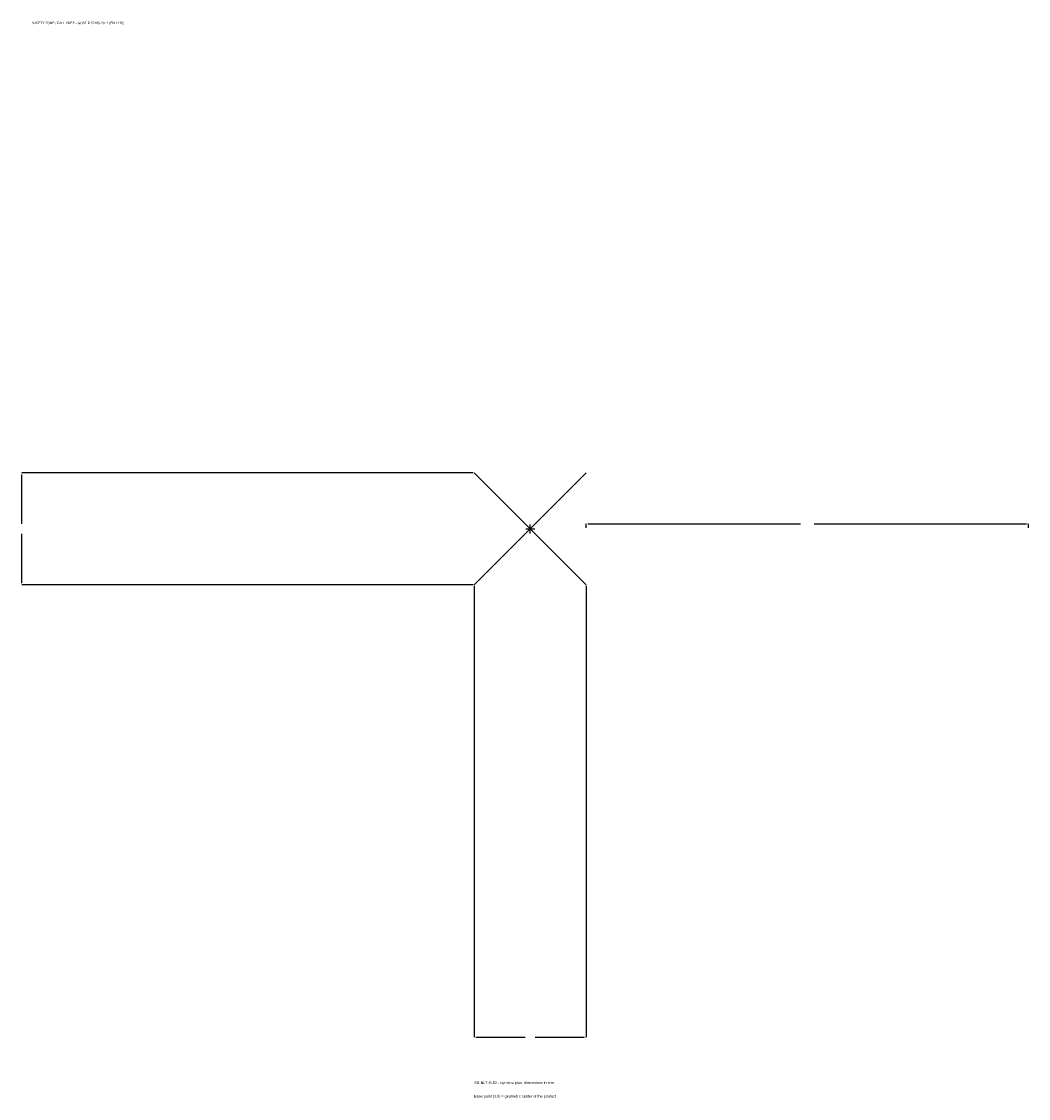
# Model space of a CAD drawing. Extents: x -1725 to 1690, y -1933 to 1722.
import ezdxf

# ---------------------------------------------------------------- set-up
doc = ezdxf.new("R2010")
doc.units = 0
for name, color, linetype in [('GP_MAF_zona_bezopasnosti', 1, 'Continuous'), ('ZSK_DANNYE', 3, 'Continuous'), ('ZSK_KONTUR', 7, 'Continuous'), ('ZSK_RAZMERY', 8, 'Continuous')]:
    doc.layers.add(name, color=color, linetype=linetype)
doc.dimstyles.new('ORION', dxfattribs={"dimtxt": 11.4, "dimasz": 6.84, "dimexe": 1.25, "dimexo": 3.42, "dimtad": 1, "dimcen": 2.5, "dimazin": 3, "dimtfac": 1, "dimtmove": 0, "dimatfit": 3})

# ---------------------------------------------------------------- blocks, each defined once
blk = doc.blocks.new('_CLOSEDFILLED')
at = {"color": 0, "linetype": 'BYBLOCK'}
blk.add_solid([(-1, 0.16), (0, 0), (-1, -0.16)], dxfattribs=at)
blk = doc.blocks.new('*D1')
for p, q in [((-190, -193.42), (-190, -1724.2)), ((190, -193.42), (190, -1724.2)), ((-183.16, -1724.2), (-17.1, -1724.2)), ((17.1, -1724.2), (183.16, -1724.2))]:
    blk.add_line(p, q)
at = {"layer": 'Defpoints'}
for p in [(-190, -190), (190, -190), (-190, -1724.2)]:
    blk.add_point(p, dxfattribs=at)
at = {"layer": 'ZSK_RAZMERY', "xscale": 6.84, "yscale": 6.84, "rotation": 180}
blk.add_blockref('_CLOSEDFILLED', (-190, -1724.2), dxfattribs=at)
at = {"layer": 'ZSK_RAZMERY', "xscale": 6.84, "yscale": 6.84}
blk.add_blockref('_CLOSEDFILLED', (190, -1724.2), dxfattribs=at)
blk = doc.blocks.new('*D2')
for p, q in [((-193.42, 190), (-1724.2, 190)), ((-1724.2, 17.1), (-1724.2, 183.16)), ((-1724.2, -183.16), (-1724.2, -17.1)), ((-193.42, -190), (-1724.2, -190))]:
    blk.add_line(p, q)
at = {"layer": 'Defpoints'}
for p in [(-190, 190), (-1724.2, -190), (-190, -190)]:
    blk.add_point(p, dxfattribs=at)
at = {"layer": 'ZSK_RAZMERY', "xscale": 6.84, "yscale": 6.84}
for p, rotation in [((-1724.2, 190), 90), ((-1724.2, -190), 270)]:
    blk.add_blockref('_CLOSEDFILLED', p, dxfattribs=dict(at, rotation=rotation))
blk = doc.blocks.new('*D3')
for p, q in [((190, 3.42), (190, 17.1)), ((196.84, 17.1), (917.2, 17.1)), ((962.8, 17.1), (1683.16, 17.1)), ((1690, 3.42), (1690, 17.1))]:
    blk.add_line(p, q)
at = {"layer": 'Defpoints'}
for p in [(190, 17.1), (190, 0), (1690, 0)]:
    blk.add_point(p, dxfattribs=at)
at = {"layer": 'ZSK_RAZMERY', "xscale": 6.84, "yscale": 6.84, "rotation": 180}
blk.add_blockref('_CLOSEDFILLED', (190, 17.1), dxfattribs=at)
at = {"layer": 'ZSK_RAZMERY', "xscale": 6.84, "yscale": 6.84}
blk.add_blockref('_CLOSEDFILLED', (1690, 17.1), dxfattribs=at)
blk = doc.blocks.new('B1')
at = {"layer": 'ZSK_KONTUR'}
for p, q in [((-190, -190), (190, 190)), ((-190, 190), (190, -190))]:
    blk.add_line(p, q, dxfattribs=at)
at = {"layer": 'ZSK_RAZMERY'}
for p, q in [((-15.2, 0), (15.2, 0)), ((0, -15.2), (0, 15.2))]:
    blk.add_line(p, q, dxfattribs=at)
at = {"layer": 'GP_MAF_zona_bezopasnosti', "color": 1}
blk.add_text('SAFETY ZONE / FALL AREA - GOST R 52169-2012 (EN 1176)', height=7.98, dxfattribs=at).set_placement((-1690, 1712.8))
at = {"layer": 'ZSK_RAZMERY'}
dim = blk.add_linear_dim(base=(-1724.2, -190), p1=(-190, -190), p2=(-190, 190), angle=90, dimstyle='ORION', dxfattribs=at)
dim.commit()
dim.dimension.update_dxf_attribs({"geometry": '*D2', "text_midpoint": (-1724.2, 0)})
for base, p1, p2, picture, middle in [((190, 17.1), (190, 0), (1690, 0), '*D3', (940, 17.1)), ((-190, -1724.2), (-190, -190), (190, -190), '*D1', (0, -1724.2))]:
    dim = blk.add_linear_dim(base=base, p1=p1, p2=p2, dimstyle='ORION', dxfattribs=at)
    dim.commit()
    dim.dimension.update_dxf_attribs({"geometry": picture, "text_midpoint": middle})

msp = doc.modelspace()

# ---------------------------------------------------------------- block references
msp.add_blockref('B1', (0, 0))

# ---------------------------------------------------------------- texts
at = {"layer": 'ZSK_DANNYE', "color": 3}
msp.add_text('SD-BLT-G-62 - top view plan, dimensions in mm', height=9.12, dxfattribs=at).set_placement((-190, -1883.8))
at = {"layer": 'ZSK_DANNYE', "color": 7}
msp.add_text('Base point (0,0) = geometric center of the product', height=9.12, dxfattribs=at).set_placement((-190, -1929.4))

doc.saveas('drawing.dxf')
